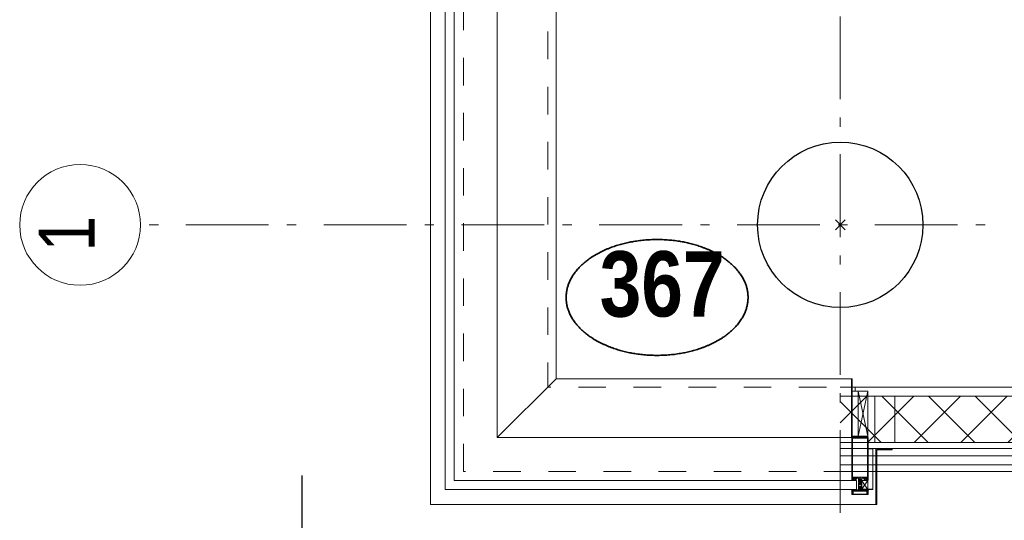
# Model space of a CAD drawing. Header units: millimetres. Extents: x 293454 to 524618, y 211738 to 307297.
# Tile 63 of 152: x 489992 to 492969, y 219641 to 221154. Entities that reach past the tile are written whole.
import ezdxf
from ezdxf.enums import TextEntityAlignment as Align

# ---------------------------------------------------------------- set-up
doc = ezdxf.new("R2010")
doc.units = ezdxf.units.MM
doc.header["$LTSCALE"] = 400
doc.header["$PDMODE"] = 3
doc.header["$PDSIZE"] = 15
doc.linetypes.add('STYLE_01', pattern=[0.416641, 0.208282, -0.208359])
doc.linetypes.add('STYLE_06', pattern=[1.041641, 0.625, -0.208282, 0.069427, -0.138931])
for name, color, linetype, lineweight in [('Detailaanduiding', 5, 'Continuous', 70), ('mat-beton (ihwg)', 5, 'Continuous', 25), ('mat-lood', 43, 'Continuous', 9), ('mat-multiplex-vert', 140, 'Continuous', 15), ('mat-naaldhout', 140, 'Continuous', 15), ('None', 7, 'Continuous', 9)]:
    doc.layers.add(name, color=color, linetype=linetype, lineweight=lineweight)
doc.styles.add('Arial Narrow', font='ARIALN.TTF', dxfattribs={"height": 222.25})
doc.styles.add('Arial Narrow (bold)', font='ARIALNB.TTF', dxfattribs={"height": 172.861111})
doc.styles.get("Standard").update_dxf_attribs({"font": 'arial.ttf'})

# ---------------------------------------------------------------- blocks, each defined once
blk = doc.blocks.new('Kolom O 500')
at = {"layer": 'mat-beton (ihwg)', "lineweight": 25}
blk.add_circle((0, 0), 250, dxfattribs=at)
blk = doc.blocks.new('*X137')
at = {"layer": 'None', "lineweight": 5}
for p, q in [((22.5, -118.9), (141.4, 0)), ((22.5, -260.3), (162.5, -120.3)), ((22.5, -401.8), (162.5, -261.8)), ((22.5, -543.2), (162.5, -403.2)), ((22.5, -684.6), (162.5, -544.6)), ((22.5, -826), (162.5, -686)), ((22.5, -967.4), (162.5, -827.4)), ((22.5, -1108.9), (162.5, -968.9)), ((22.5, -1250.3), (162.5, -1110.3)), ((22.5, -1391.7), (162.5, -1251.7)), ((22.5, -1533.1), (162.5, -1393.1)), ((22.5, -1674.6), (162.5, -1534.6)), ((38.5, -1800), (162.5, -1676))]:
    blk.add_line(p, q, dxfattribs=at)
at = {"layer": 'None', "lineweight": 13}
for p, q in [((141.4, 0), (162.5, -21.1)), ((22.5, -22.5), (162.5, -162.5)), ((22.5, -163.9), (162.5, -303.9)), ((22.5, -305.3), (162.5, -445.3)), ((22.5, -446.7), (162.5, -586.7)), ((22.5, -588.1), (162.5, -728.1)), ((22.5, -729.5), (162.5, -869.5)), ((22.5, -870.9), (162.5, -1010.9)), ((22.5, -1012.3), (162.5, -1152.3)), ((22.5, -1153.7), (162.5, -1293.7)), ((22.5, -1295.1), (162.5, -1435.1)), ((22.5, -1436.5), (162.5, -1576.5)), ((22.5, -1577.9), (162.5, -1717.9)), ((22.5, -1719.3), (103.2, -1800))]:
    blk.add_line(p, q, dxfattribs=at)
blk = doc.blocks.new('HoutSkeletBouw element 1800mm (2D)')
at = {"layer": 'None', "color": 140, "lineweight": 15}
for p, q in [((-5, -1800), (-5, 0)), ((22.5, -1800), (22.5, 0)), ((162.5, -1800), (162.5, 0)), ((180.5, -1800), (180.5, 0)), ((230, -1800), (230, 0)), ((250, -1800), (250, 0))]:
    blk.add_line(p, q, dxfattribs=at)
at = {"layer": 'None', "color": 140, "linetype": 'Continuous', "lineweight": 15}
for p, q in [((22.5, -1800), (22.5, 0)), ((162.5, -1800), (162.5, 0))]:
    blk.add_line(p, q, dxfattribs=at)
at = {"layer": 'None', "color": 8, "linetype": 'Continuous', "lineweight": 5}
blk.add_line((202.5, 0), (202.5, -1800), dxfattribs=at)
at = {"layer": 'None', "color": 140, "linetype": 'Continuous', "lineweight": 15}
blk.add_lwpolyline([(22.5, 30), (162.5, 30), (162.5, -30), (22.5, -30)], close=True, dxfattribs=at)
at = {"layer": 'None', "color": 140}
blk.add_blockref('*X137', (0, 0), dxfattribs=at)
blk = doc.blocks.new('Detail')
at = {"layer": 'Detailaanduiding', "color": 1, "linetype": 'Continuous', "lineweight": 35}
blk.add_open_spline([(-134.1, 153.9), (-70.3, 177.4), (77, 177.4), (140.9, 153.9), (204.7, 130.5), (241.5, 89.9), (278.4, 49.3), (278.4, 2.4), (278.4, -44.5), (241.5, -85.1), (204.7, -125.7), (140.9, -149.2), (77, -172.6), (-70.3, -172.6), (-134.1, -149.2), (-198, -125.7), (-234.8, -85.1), (-271.6, -44.5), (-271.6, 2.4), (-271.6, 49.3), (-234.8, 89.9), (-198, 130.5), (-134.1, 153.9)], degree=2, knots=[0, 0, 0, 0.097932, 0.195864, 0.195864, 0.280023, 0.280023, 0.347931, 0.347931, 0.415846, 0.415846, 0.5, 0.5, 0.597932, 0.695864, 0.695864, 0.780023, 0.780023, 0.847931, 0.847931, 0.915846, 0.915846, 1, 1, 1], dxfattribs=at)
at = {"layer": 'Detailaanduiding', "style": 'Arial Narrow (bold)'}
blk.add_attdef('Detail', text='', height=197.6, dxfattribs=at).set_placement((-170.2, 142.2), align=Align.TOP_LEFT)
at = {"layer": 'None', "color": 0, "flags": 1}
blk.add_attdef('Fragment', (-271.6, -528.2), '', height=197.6, dxfattribs=at)
blk = doc.blocks.new('*U1376')
at = {"layer": 'None', "color": 8, "linetype": 'Continuous', "lineweight": 5}
for p, q in [((30729.8, -35012.5), (30699.9, -35148.5)), ((30699.9, -35012.5), (30729.8, -35148.5))]:
    blk.add_line(p, q, dxfattribs=at)
blk.add_lwpolyline([(30699.9, -35012.5), (30729.8, -35012.5), (30729.8, -35148.5), (30699.9, -35148.5)], close=True, dxfattribs=at)
blk = doc.blocks.new('*U1377')
at = {"layer": 'None', "color": 8, "linetype": 'Continuous', "lineweight": 5}
for p, q in [((30729.8, -35283), (30709.8, -35310)), ((30709.8, -35283), (30729.8, -35310))]:
    blk.add_line(p, q, dxfattribs=at)
blk.add_lwpolyline([(30709.8, -35283), (30729.8, -35283), (30729.8, -35310), (30709.8, -35310)], close=True, dxfattribs=at)
blk = doc.blocks.new('*U139')
at = {"layer": 'None', "color": 8, "linetype": 'Continuous', "lineweight": 5, "flags": 128}
for points in [[(-111, 25), (-115, 25), (-115, 25), (-115, 23), (-115, 23), (-114, 21), (-114, 21), (-114, 20), (-114, 20), (-114, 20), (-115, 22), (-115, 24), (-115, 24), (-116, 25), (-116, 25), (-116, 24), (-116, 24), (-116, 22), (-115, 20), (-115, 18), (-116, 18), (-116, 18), (-116, 17), (-115, 17), (-115, 16), (-115, 16), (-116, 16), (-116, 15), (-116, 15), (-115, 15), (-115, 14), (-115, 14), (-116, 13), (-116, 13), (-116, 13), (-115, 13), (-111, 13), (-111, 15), (-111, 15), (-111, 15), (-111, 15), (-109, 15), (-109, 15), (-109, 15), (-108, 16), (-107, 17), (-107, 21), (-108, 21), (-109, 23), (-109, 23), (-109, 22), (-111, 22), (-111, 22), (-111, 22), (-111, 23)], [(-110, 21), (-109, 21), (-108, 20), (-108, 17), (-109, 17), (-110, 17), (-111, 17), (-111, 20)]]:
    blk.add_lwpolyline(points, close=True, dxfattribs=at)
blk = doc.blocks.new('*U140')
at = {"layer": 'None', "color": 8, "linetype": 'Continuous', "lineweight": 5, "flags": 128}
for points in [[(-111, -25), (-115, -25), (-115, -25), (-115, -23), (-115, -23), (-114, -21), (-114, -21), (-114, -20), (-114, -20), (-114, -20), (-115, -22), (-115, -24), (-115, -24), (-116, -25), (-116, -25), (-116, -24), (-116, -24), (-116, -22), (-115, -20), (-115, -18), (-116, -18), (-116, -18), (-116, -17), (-115, -17), (-115, -16), (-115, -16), (-116, -16), (-116, -15), (-116, -15), (-115, -15), (-115, -14), (-115, -14), (-116, -13), (-116, -13), (-116, -13), (-115, -13), (-111, -13), (-111, -15), (-111, -15), (-111, -15), (-111, -15), (-109, -15), (-109, -15), (-109, -15), (-108, -16), (-107, -17), (-107, -21), (-108, -21), (-109, -23), (-109, -23), (-109, -22), (-111, -22), (-111, -22), (-111, -22), (-111, -23)], [(-110, -21), (-109, -21), (-108, -20), (-108, -17), (-109, -17), (-110, -17), (-111, -17), (-111, -20)]]:
    blk.add_lwpolyline(points, close=True, dxfattribs=at)
blk = doc.blocks.new('*U141')
at = {"layer": 'None', "color": 8, "linetype": 'Continuous', "lineweight": 5, "flags": 128}
blk.add_lwpolyline([(-146, -23), (-146, -1), (-145, -1), (-144, 0), (-145, 2), (-146, 2), (-146, 24), (-150, 23), (-150, 23), (-150, 23), (-151, 24), (-151, 24), (-153, 23), (-154, 22), (-156, 22), (-156, 21), (-156, 21), (-155, 21), (-149, 21), (-148, 20), (-148, -20), (-149, -20), (-155, -20), (-156, -20), (-156, -21), (-156, -21), (-154, -22), (-153, -22), (-151, -23), (-151, -23), (-150, -22), (-150, -22), (-150, -22)], close=True, dxfattribs=at)
blk = doc.blocks.new('*U142')
at = {"layer": 'None', "color": 8, "linetype": 'Continuous', "lineweight": 5, "flags": 128}
for points in [[(-124, 5), (-141, 5), (-142, 5), (-142, 4), (-142, 3), (-141, 3), (-140, 3), (-140, 3), (-140, 4), (-136, 4), (-135, 3), (-133, 1), (-133, -1), (-135, -3), (-136, -4), (-140, -4), (-140, -3), (-140, -3), (-141, -3), (-142, -3), (-142, -4), (-142, -5), (-141, -5), (-124, -5), (-124, -3), (-123, -2), (-122, -2), (-121, -2), (-119, -2), (-117, -2), (-117, -2), (-117, -2), (-116, -2), (-114, -2), (-113, -2), (-112, -1), (-112, -1), (-111, 0), (-112, 1), (-112, 1), (-113, 2), (-114, 2), (-116, 2), (-117, 2), (-117, 2), (-117, 2), (-119, 2), (-121, 2), (-122, 2), (-123, 2), (-124, 3)], [(-126, -3), (-126, -4), (-129, -4), (-130, -3), (-130, -3), (-129, -3), (-129, -2), (-128, 0), (-129, 2), (-129, 3), (-130, 3), (-129, 4), (-126, 4), (-126, 3), (-126, 1), (-125, 0), (-126, -2)]]:
    blk.add_lwpolyline(points, close=True, dxfattribs=at)
blk.add_lwpolyline([(-123, -1), (-124, 0), (-123, 1), (-121, 1), (-121, 1), (-119, 1), (-117, 1), (-116, 1), (-116, 1), (-115, 1), (-115, 1), (-113, 1), (-112, 0), (-113, -1), (-115, -1), (-115, -1), (-116, -1), (-116, -1), (-117, -1), (-119, -1), (-120, -1), (-120, -1), (-121, -1), (-121, -1), (-123, -1)], dxfattribs=at)
blk = doc.blocks.new('*U143')
at = {"layer": 'None', "color": 8, "linetype": 'Continuous', "lineweight": 5, "flags": 128}
blk.add_lwpolyline([(-146, 25), (-145, 25), (-144, 26), (-144, 27), (-143, 27), (-143, 27), (-143, 27), (-143, 27), (-143, 27), (-143, 27), (-143, 25), (-144, 24), (-144, 23), (-143, 22), (-143, 22), (-143, 22), (-143, 22), (-143, 22), (-144, 21), (-144, 21), (-144, 21), (-144, 21), (-144, 21), (-143, 20), (-143, 20), (-143, 20), (-143, 20), (-143, 20), (-144, 19), (-144, 19), (-144, 19), (-144, 19), (-143, 18), (-143, 18), (-143, 18), (-143, 18), (-143, 17), (-144, 17), (-144, 17), (-144, 16), (-144, 16), (-143, 16), (-143, 16), (-143, 16), (-143, 15), (-143, 15), (-144, 15), (-144, 15), (-144, 14), (-144, 14), (-144, 14), (-143, 14), (-143, 14), (-143, 13), (-143, 13), (-143, 13), (-143, 13), (-144, 11), (-144, 5), (-144, 3), (-143, 3), (-141, 2), (-139, 2), (-139, 2), (-139, 2), (-139, 3), (-139, 3), (-138, 4), (-138, 3), (-135, 1), (-135, 0), (-135, -1), (-138, -3), (-138, -4), (-139, -3), (-139, -3), (-139, -2), (-139, -2), (-139, -2), (-141, -2), (-143, -3), (-144, -3), (-144, -5), (-144, -11), (-143, -13), (-143, -13), (-143, -13), (-143, -13), (-143, -14), (-143, -14), (-144, -14), (-144, -14), (-144, -14), (-144, -15), (-143, -15), (-143, -15), (-143, -16), (-143, -16), (-143, -16), (-144, -16), (-144, -16), (-144, -17), (-144, -17), (-143, -17), (-143, -18), (-143, -18), (-143, -18), (-143, -18), (-144, -19), (-144, -19), (-144, -19), (-144, -19), (-144, -19), (-143, -20), (-143, -20), (-143, -20), (-143, -20), (-143, -20), (-144, -21), (-144, -21), (-144, -21), (-144, -21), (-144, -21), (-143, -22), (-143, -22), (-143, -22), (-143, -22), (-143, -22), (-144, -23), (-144, -23), (-143, -25), (-143, -27), (-143, -27), (-143, -27), (-143, -27), (-143, -27), (-143, -27), (-144, -27), (-144, -26), (-146, -25), (-146, -2), (-146, -2), (-145, -1), (-144, 0), (-145, 1), (-146, 2), (-146, 2), (-146, 25)], dxfattribs=at)
blk.add_lwpolyline([(-137, -1), (-136, 0), (-137, 1), (-141, 1), (-142, 0), (-141, -1)], close=True, dxfattribs=at)
blk = doc.blocks.new('dorpel 85')
at = {"layer": 'None', "color": 8, "linetype": 'Continuous', "lineweight": 5}
blk.add_lwpolyline([(-152, 24), (-151, 24), (-150, 23), (-146, 24), (-146, 25), (-157, 25), (-158, 25), (-158, 24), (-158, -2.2), (-158, -17), (-158, -18), (-158, -24), (-158, -25), (-153, -25), (-151, -25), (-146, -25), (-146, -24), (-150, -23), (-150, -24), (-153, -24), (-157, -24), (-157, -18), (-157, -17), (-157, 23), (-157, 24)], close=True, dxfattribs=at)
at = {"layer": 'None', "color": 8, "linetype": 'Continuous', "lineweight": 5, "flags": 128}
blk.add_lwpolyline([(14, -24), (14, 24), (13, 25), (12, 25), (-111, 25), (-111, 23), (-110, 22), (-110, 22), (-110, 24), (-107, 24), (-107, 19), (-107, 19), (-107, 19), (-107, 14), (-110, 14), (-110, 15), (-110, 15), (-111, 15), (-111, 11), (-110, 11), (-110, 12), (-108, 12), (-108, 7), (-108, 5), (-109, 5), (-122, 5), (-124, 4), (-123, 3), (-122, 2), (-121, 2), (-121, 3), (-120, 2), (-119, 2), (-119, 3), (-119, 2), (-117, 2), (-117, 3), (-117, 2), (-116, 2), (-115, 3), (-115, 2), (-114, 2), (-114, 3), (-113, 2), (-112, 2), (-112, 3), (-111, 2), (-110, 2), (-110, 3), (-110, 2), (-110, 2), (-108, 1), (-107, 0), (-108, -1), (-110, -2), (-111, -2), (-111, -2), (-111, -2), (-112, -2), (-113, -2), (-113, -2), (-114, -2), (-114, -2), (-115, -2), (-116, -2), (-116, -2), (-117, -2), (-118, -2), (-118, -2), (-118, -2), (-120, -2), (-120, -2), (-120, -2), (-121, -2), (-122, -2), (-122, -2), (-124, -4), (-124, -4), (-122, -5), (-109, -5), (-108, -5), (-108, -6), (-108, -12), (-110, -12), (-110, -11), (-111, -11), (-111, -14), (-110, -15), (-110, -15), (-110, -14), (-107, -14), (-107, -18), (-107, -19), (-107, -19), (-107, -23), (-110, -23), (-110, -22), (-110, -22), (-111, -23), (-111, -25), (12, -25), (13, -25), (14, -24)], dxfattribs=at)
blk.add_lwpolyline([(12, -23), (-105, -23), (-105, 23), (12, 23), (12, 5), (12, 5), (12, -5), (12, -5)], close=True, dxfattribs=at)
at = {"layer": 'None', "color": 3}
for name in ['*U141', '*U143', '*U142', '*U139', '*U140']:
    blk.add_blockref(name, (0, 0), dxfattribs=at)
blk = doc.blocks.new('*U1402')
at = {"layer": 'mat-lood', "lineweight": 9}
blk.add_lwpolyline([(30681.9, -35000), (30690.9, -35000), (30690.9, -35012.5), (30681.9, -35012.5)], close=True, dxfattribs=at)
at = {"layer": 'mat-multiplex-vert', "lineweight": 15}
blk.add_lwpolyline([(30729.8, -35027.5), (30750.7, -35027.5), (30750.7, -35167.5), (30729.8, -35167.5)], close=True, dxfattribs=at)
at = {"layer": 'mat-naaldhout', "color": 140, "linetype": 'Continuous', "lineweight": 15}
blk.add_lwpolyline([(30810.7, -35027.5), (30810.7, -35167.5), (30750.7, -35167.5), (30750.7, -35027.5)], close=True, dxfattribs=at)
at = {"layer": 'None', "color": 8, "linetype": 'Continuous', "lineweight": 5}
for p, q in [((29608.6, -35153), (29608.6, -29134.9)), ((29786.6, -34975), (29608.6, -35153)), ((30679.9, -34975), (30619.6, -34975)), ((29608.6, -35153), (30619.6, -35153)), ((30679.8, -35153), (30619.6, -35153))]:
    blk.add_line(p, q, dxfattribs=at)
at = {"layer": 'None', "color": 43, "linetype": 'Continuous', "lineweight": 9}
blk.add_line((30619.6, -35355), (30753.1, -35355), dxfattribs=at)
blk.add_lwpolyline([(30619.6, -35355), (29786.6, -35355), (29406.6, -35355), (29406.6, -29059.7), (29786.6, -29059.7), (29786.6, -34975), (30619.6, -34975)], dxfattribs=at)
at = {"layer": 'None', "color": 8, "linetype": 'STYLE_01', "lineweight": 5, "flags": 128}
for points in [[(29506.6, -35255), (29506.6, -29135), (29761.6, -29135), (29761.6, -35000), (30679.9, -35000)], [(30679.9, -35255), (29506.6, -35255)]]:
    blk.add_lwpolyline(points, dxfattribs=at)
at = {"layer": 'None', "color": 140, "linetype": 'Continuous', "lineweight": 15}
for points in [[(29478.6, -35283), (30694.8, -35283), (30694.8, -35310), (29451.6, -35310), (29451.6, -32723), (29478.6, -32723)], [(30681.9, -35012.5), (30699.9, -35012.5), (30699.9, -35148.5), (30681.9, -35148.5)], [(30756.1, -35355), (30756.1, -35190.3), (30803.1, -35190.3), (30803.1, -35187.3), (30753.1, -35187.3), (30753.1, -35355)], [(30709.8, -35308.5), (30744.8, -35308.5), (30744.8, -35310), (30709.8, -35310)]]:
    blk.add_lwpolyline(points, close=True, dxfattribs=at)
at = {"layer": 'None', "color": 43, "linetype": 'Continuous', "lineweight": 9}
blk.add_lwpolyline([(30681.9, -35151), (30727.9, -35151), (30727.9, -35153), (30679.9, -35153), (30679.9, -34975), (30681.9, -34975)], close=True, dxfattribs=at)
at = {"layer": 'None', "lineweight": 9}
blk.add_lwpolyline([(30729.8, -35308.5), (30744.8, -35308.5), (30744.8, -35187.1), (30729.8, -35187.1)], close=True, dxfattribs=at)
at = {"layer": 'None', "color": 43, "linetype": 'Continuous', "lineweight": 5}
blk.add_point((30646.1, -34510), dxfattribs=at)
at = {"layer": 'None', "color": 7}
for name in ['*U1376', '*U1377']:
    blk.add_blockref(name, (0, 0), dxfattribs=at)
at = {"layer": 'None', "color": 7, "rotation": 90}
blk.add_blockref('dorpel 85', (30705.8, -35167), dxfattribs=at)
blk = doc.blocks.new('*U1658')
at = {"layer": 'None', "color": 43, "linetype": 'Continuous', "lineweight": 9}
blk.add_circle((28347.5, -34510), 182.6, dxfattribs=at)
at = {"layer": 'None', "color": 43, "insert": (28222.6, -34590.5), "char_height": 169.3, "width": 160.91, "attachment_point": 1, "rotation": 90, "style": 'Arial Narrow'}
blk.add_mtext('1', dxfattribs=at)

msp = doc.modelspace()

# ---------------------------------------------------------------- linework, layer by layer
at = {"layer": 'None', "color": 43, "linetype": 'STYLE_06', "lineweight": 9}
for p, q in [((492472.84062, 218413.5115), (492472.84062, 250659.14536)), ((524076.78125, 220533.5115), (490356.88062, 220533.5115))]:
    msp.add_line(p, q, dxfattribs=at)
at = {"layer": 'None', "color": 92, "linetype": 'STYLE_06', "lineweight": 25}
msp.add_line((490845.88057, 218276.324), (490845.88057, 219776.324), dxfattribs=at)

# ---------------------------------------------------------------- block references
at = {"layer": 'Detailaanduiding', "color": 7}
msp.add_blockref('Detail', (491915.48454, 220311.79927), dxfattribs=at).add_auto_attribs({'Detail': '367'})
at = {"layer": 'None', "color": 7}
for name, p in [('*U1658', (461826.78125, 255043.5115)), ('*U1402', (461826.78125, 255043.5115)), ('Kolom O 500', (492472.84062, 220533.5115))]:
    msp.add_blockref(name, p, dxfattribs=at)
at = {"layer": 'None', "color": 7, "rotation": 270}
msp.add_blockref('HoutSkeletBouw element 1800mm (2D)', (494272.84062, 220038.5115), dxfattribs=at)

doc.saveas('drawing.dxf')
